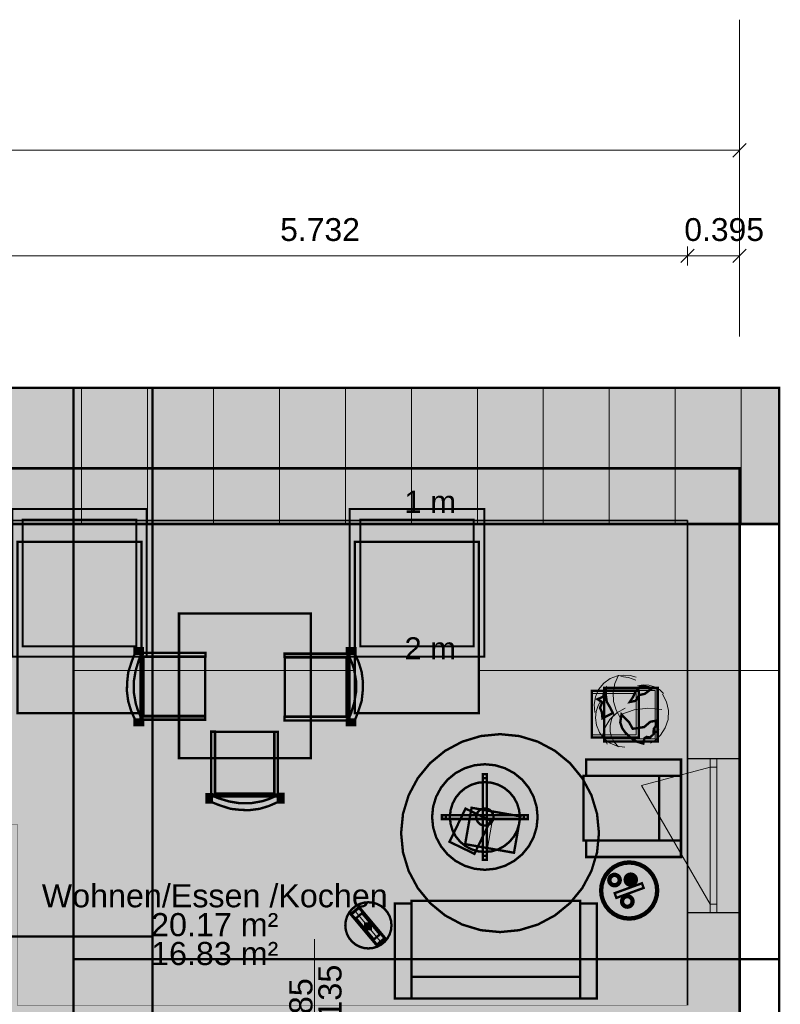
# Model space of a CAD drawing. Header units: millimetres. Extents: x 2988 to 41000, y -28700 to -5172.
# Tile 9 of 10: x 20030 to 25797, y -12634 to -5172. Entities that reach past the tile are written whole.
import ezdxf

# ---------------------------------------------------------------- set-up
doc = ezdxf.new("R2010")
doc.units = ezdxf.units.MM
doc.header["$MEASUREMENT"] = 0

msp = doc.modelspace()

# ---------------------------------------------------------------- hatches: boundary and pattern name
at = {"true_color": 0xeaeaea}
for points in [[(16388, -7961.98), (21038, -7961.98), (21038, -8994.3), (16388, -8994.3)], [(20438, -7961.98), (25788, -7961.98), (25788, -8994.3), (20438, -8994.3)], [(25488, -10772), (25488, -11942), (25093, -11942), (25093, -10772)], [(22545.78, -11952.14), (22603.23, -11903.93), (22796.07, -12133.75), (22738.62, -12181.96)]]:
    msp.add_hatch(color=254, dxfattribs=at).paths.add_polyline_path(points)
h = msp.add_hatch(color=254, dxfattribs=at)
h.paths.add_polyline_path([(7188, -8572), (25488, -8572), (25488, -16012), (20738, -16012), (20738, -15670), (16688, -15670), (16688, -15328), (11938, -15328), (11938, -14987), (7188, -14987)])
h.paths.add_polyline_path([(18799, -12905), (18799, -15275), (20869, -15275), (20869, -12905)])
at = {"true_color": 0x804000}
for points in [[(7188, -8572), (25488, -8572), (25093, -8967), (19361, -8967), (19189, -8967), (17289, -8967), (17083, -8967), (16819, -8967), (16613, -8967), (14713, -8967), (14541, -8967), (10885, -8967), (10713, -8967), (7583, -8967)], [(25488, -8572), (25488, -16012), (25093, -15617), (25093, -12813), (25093, -12641), (25093, -8967)]]:
    msp.add_hatch(color=36, dxfattribs=at).paths.add_polyline_path(points)
at = {"true_color": 0xffffd2}
for points in [[(20011, -12641), (20011, -11441), (20011, -11269), (19361, -11269), (19361, -8967), (25093, -8967), (25093, -12641), (21133, -12641)], [(22862, -11375), (22862, -12250), (20097, -12250), (20097, -11375)]]:
    msp.add_hatch(color=7, dxfattribs=at).paths.add_polyline_path(points)
at = {"true_color": 0xf0ebe6}
for points in [[(22238, -10768.2), (21238, -10768.2), (21238, -9672), (22238, -9672)], [(20957, -10464), (20957, -9991), (21430, -9988), (21412, -10010), (21303, -10016), (21183, -10007), (21016, -10004), (20975, -10007), (20975, -10092), (20974, -10284), (20968, -10402), (20971, -10434), (21007, -10442), (21078, -10434), (21197, -10445), (21331, -10437), (21418, -10442), (21426, -10466)], [(22519, -9990), (22519, -10463), (22046, -10466), (22064, -10444), (22173, -10438), (22293, -10447), (22460, -10450), (22501, -10447), (22501, -10362), (22502, -10170), (22508, -10052), (22505, -10020), (22469, -10012), (22398, -10020), (22279, -10009), (22145, -10017), (22058, -10012), (22050, -9988)], [(21975, -11049), (21502, -11049), (21499, -10576), (21521, -10594), (21527, -10703), (21518, -10823), (21515, -10990), (21518, -11031), (21603, -11031), (21795, -11032), (21913, -11038), (21945, -11035), (21953, -10999), (21945, -10928), (21956, -10809), (21948, -10675), (21953, -10588), (21977, -10580)], [(24879, -11393), (24304, -11393), (24304, -10903), (24879, -10903)], [(23410.41, -11150.98), (23599.45, -11242.2), (23477.89, -11493.91), (23288.86, -11402.7)], [(23826.46, -11210.13), (23777.84, -11485.88), (23407.55, -11420.58), (23456.18, -11144.84)], [(24586.1, -11702.17), (24583.42, -11710.99), (24579.08, -11719.11), (24573.23, -11726.23), (24566.11, -11732.08), (24557.99, -11736.42), (24549.17, -11739.1), (24540, -11740), (24530.83, -11739.1), (24522.01, -11736.42), (24513.89, -11732.08), (24506.77, -11726.23), (24500.92, -11719.11), (24496.58, -11710.99), (24493.9, -11702.17), (24493, -11693), (24493.9, -11683.83), (24496.58, -11675.01), (24500.92, -11666.89), (24506.77, -11659.77), (24513.89, -11653.92), (24522.01, -11649.58), (24530.83, -11646.9), (24540, -11646), (24549.17, -11646.9), (24557.99, -11649.58), (24566.11, -11653.92), (24573.23, -11659.77), (24579.08, -11666.89), (24583.42, -11675.01), (24586.1, -11683.83), (24587, -11693)], [(24708.12, -11698.97), (24705.5, -11707.6), (24701.25, -11715.56), (24695.53, -11722.53), (24688.56, -11728.25), (24680.6, -11732.5), (24671.97, -11735.12), (24663, -11736), (24654.03, -11735.12), (24645.4, -11732.5), (24637.44, -11728.25), (24630.47, -11722.53), (24624.75, -11715.56), (24620.5, -11707.6), (24617.88, -11698.97), (24617, -11690), (24617.88, -11681.03), (24620.5, -11672.4), (24624.75, -11664.44), (24630.47, -11657.47), (24637.44, -11651.75), (24645.4, -11647.5), (24654.03, -11644.88), (24663, -11644), (24671.97, -11644.88), (24680.6, -11647.5), (24688.56, -11651.75), (24695.53, -11657.47), (24701.25, -11664.44), (24705.5, -11672.4), (24708.12, -11681.03), (24709, -11690)], [(24747.84, -11717.01), (24760.84, -11752.72), (24554.11, -11827.96), (24541.11, -11792.26)], [(23000, -12426), (23000, -11851), (24280, -11851), (24280, -12426)], [(24683.1, -11864.17), (24680.42, -11872.99), (24676.08, -11881.11), (24670.23, -11888.23), (24663.11, -11894.08), (24654.99, -11898.42), (24646.17, -11901.1), (24637, -11902), (24627.83, -11901.1), (24619.01, -11898.42), (24610.89, -11894.08), (24603.77, -11888.23), (24597.92, -11881.11), (24593.58, -11872.99), (24590.9, -11864.17), (24590, -11855), (24590.9, -11845.83), (24593.58, -11837.01), (24597.92, -11828.89), (24603.77, -11821.77), (24610.89, -11815.92), (24619.01, -11811.58), (24627.83, -11808.9), (24637, -11808), (24646.17, -11808.9), (24654.99, -11811.58), (24663.11, -11815.92), (24670.23, -11821.77), (24676.08, -11828.89), (24680.42, -11837.01), (24683.1, -11845.83), (24684, -11855)]]:
    msp.add_hatch(color=7, dxfattribs=at).paths.add_polyline_path(points)
at = {"true_color": 0xdccdb9}
for points in [[(20905, -10478), (20875, -10410), (20853, -10338), (20843, -10260), (20845, -10194), (20853, -10119), (20880, -10035), (20904, -9974), (20955, -9974), (20933, -10027), (20909, -10107), (20895, -10190), (20896, -10274), (20911, -10359), (20928, -10411), (20949, -10458), (20955, -10478)], [(20902, -9977), (20902, -9935), (20965, -9935), (20965, -9977)], [(20961, -10477), (20946, -10477), (20946, -9973), (20961, -9973)], [(20957, -9971), (21438, -9971), (21438, -9998), (20957, -9998)], [(22039, -9977), (22521, -9977), (22521, -10002), (22039, -10002)], [(22575, -9936), (22575, -9977), (22510, -9977), (22510, -9936)], [(22515, -9977), (22530, -9977), (22530, -10481), (22515, -10481)], [(22571, -9976), (22601, -10044), (22623, -10116), (22633, -10194), (22631, -10260), (22623, -10335), (22596, -10419), (22572, -10480), (22521, -10480), (22543, -10427), (22567, -10347), (22581, -10264), (22580, -10180), (22565, -10095), (22548, -10043), (22527, -9996), (22521, -9976)], [(20968, -10001), (21436, -10001), (21436, -10448), (20968, -10448)], [(22508, -10453), (22040, -10453), (22040, -10006), (22508, -10006)], [(24724, -10613), (24369, -10613), (24369, -10258), (24724, -10258)], [(24867, -10642), (24462, -10642), (24462, -10237), (24867, -10237)], [(20901, -10518), (20901, -10477), (20966, -10477), (20966, -10518)], [(21437, -10477), (20955, -10477), (20955, -10452), (21437, -10452)], [(22519, -10483), (22038, -10483), (22038, -10456), (22519, -10456)], [(22574, -10477), (22574, -10519), (22511, -10519), (22511, -10477)], [(21482, -11049), (21482, -10568), (21509, -10568), (21509, -11049)], [(21512, -11038), (21512, -10570), (21959, -10570), (21959, -11038)], [(21988, -10569), (21988, -11051), (21963, -11051), (21963, -10569)], [(24407.59, -11483.32), (24364.91, -11624.01), (24295.6, -11753.68), (24202.33, -11867.33), (24088.68, -11960.6), (23959.01, -12029.91), (23818.32, -12072.59), (23672, -12087), (23525.68, -12072.59), (23384.99, -12029.91), (23255.32, -11960.6), (23141.67, -11867.33), (23048.4, -11753.68), (22979.09, -11624.01), (22936.41, -11483.32), (22922, -11337), (22936.41, -11190.68), (22979.09, -11049.99), (23048.4, -10920.32), (23141.67, -10806.67), (23255.32, -10713.4), (23384.99, -10644.09), (23525.68, -10601.41), (23672, -10587), (23818.32, -10601.41), (23959.01, -10644.09), (24088.68, -10713.4), (24202.33, -10806.67), (24295.6, -10920.32), (24364.91, -11049.99), (24407.59, -11190.68), (24422, -11337)], [(23949.31, -11293.04), (23926.55, -11368.07), (23889.59, -11437.23), (23839.84, -11497.84), (23779.23, -11547.59), (23710.07, -11584.55), (23635.04, -11607.31), (23557, -11615), (23478.96, -11607.31), (23403.93, -11584.55), (23334.77, -11547.59), (23274.16, -11497.84), (23224.41, -11437.23), (23187.45, -11368.07), (23164.69, -11293.04), (23157, -11215), (23164.69, -11136.96), (23187.45, -11061.93), (23224.41, -10992.77), (23274.16, -10932.16), (23334.77, -10882.41), (23403.93, -10845.45), (23478.96, -10822.69), (23557, -10815), (23635.04, -10822.69), (23710.07, -10845.45), (23779.23, -10882.41), (23839.84, -10932.16), (23889.59, -10992.77), (23926.55, -11061.93), (23949.31, -11136.96), (23957, -11215)], [(25044, -10778), (25044, -10903), (24324, -10903), (24324, -10778)], [(25044, -11393), (24879, -11393), (24879, -10903), (25044, -10903)], [(21488, -11104), (21446, -11104), (21446, -11041), (21488, -11041)], [(22029, -11105), (21988, -11105), (21988, -11040), (22029, -11040)], [(21988, -11045), (21988, -11060), (21484, -11060), (21484, -11045)], [(21989, -11101), (21921, -11131), (21849, -11153), (21771, -11163), (21705, -11161), (21630, -11153), (21546, -11126), (21485, -11102), (21485, -11051), (21538, -11073), (21618, -11097), (21701, -11111), (21785, -11110), (21870, -11095), (21922, -11078), (21969, -11057), (21989, -11051)], [(23620.75, -11227.68), (23617.05, -11239.87), (23611.04, -11251.11), (23602.96, -11260.96), (23593.11, -11269.05), (23581.88, -11275.05), (23569.68, -11278.75), (23557, -11280), (23544.32, -11278.75), (23532.13, -11275.05), (23520.89, -11269.05), (23511.04, -11260.96), (23502.96, -11251.11), (23496.95, -11239.87), (23493.25, -11227.68), (23492, -11215), (23493.25, -11202.32), (23496.95, -11190.13), (23502.96, -11178.89), (23511.04, -11169.04), (23520.89, -11160.95), (23532.13, -11154.95), (23544.32, -11151.25), (23557, -11150), (23569.68, -11151.25), (23581.88, -11154.95), (23593.11, -11160.95), (23602.96, -11169.04), (23611.04, -11178.89), (23617.05, -11190.13), (23620.75, -11202.32), (23622, -11215)], [(24324, -11393), (25044, -11393), (25044, -11518), (24324, -11518)], [(24866.77, -11814.92), (24854.25, -11856.19), (24833.92, -11894.23), (24806.56, -11927.56), (24773.22, -11954.92), (24735.19, -11975.25), (24693.92, -11987.77), (24651, -11992), (24608.08, -11987.77), (24566.81, -11975.25), (24528.78, -11954.92), (24495.44, -11927.56), (24468.08, -11894.23), (24447.75, -11856.19), (24435.23, -11814.92), (24431, -11772), (24435.23, -11729.08), (24447.75, -11687.81), (24468.08, -11649.77), (24495.44, -11616.44), (24528.78, -11589.08), (24566.81, -11568.75), (24608.08, -11556.23), (24651, -11552), (24693.92, -11556.23), (24735.19, -11568.75), (24773.23, -11589.08), (24806.56, -11616.44), (24833.92, -11649.77), (24854.25, -11687.81), (24866.77, -11729.08), (24871, -11772)], [(22845.64, -12070.14), (22835.68, -12102.97), (22819.51, -12133.22), (22797.74, -12159.74), (22771.22, -12181.51), (22740.97, -12197.68), (22708.14, -12207.64), (22674, -12211), (22639.86, -12207.64), (22607.03, -12197.68), (22576.78, -12181.51), (22550.26, -12159.74), (22528.49, -12133.22), (22512.32, -12102.97), (22502.36, -12070.14), (22499, -12036), (22502.36, -12001.86), (22512.32, -11969.03), (22528.49, -11938.78), (22550.26, -11912.26), (22576.78, -11890.49), (22607.03, -11874.32), (22639.86, -11864.36), (22674, -11861), (22708.14, -11864.36), (22740.97, -11874.32), (22771.22, -11890.49), (22797.74, -11912.26), (22819.51, -11938.78), (22835.68, -11969.03), (22845.64, -12001.86), (22849, -12036)], [(22538.74, -11951.53), (22603.85, -11896.89), (22803.11, -12134.36), (22738, -12189)], [(23000, -11871), (23000, -12591), (22875, -12591), (22875, -11871)], [(24405, -12591), (24280, -12591), (24280, -11871), (24405, -11871)], [(22580.07, -11982.12), (22626.03, -11943.55), (22761.02, -12104.42), (22715.05, -12142.98)], [(22693, -12021), (22693, -12065), (22649, -12065), (22649, -12021)], [(23000, -12591), (23000, -12426), (24280, -12426), (24280, -12591)]]:
    msp.add_hatch(color=254, dxfattribs=at).paths.add_polyline_path(points)
at = {"true_color": 0xd0e3be}
msp.add_hatch(color=254, dxfattribs=at).paths.add_polyline_path([(24923.95, -10487.31), (24908.98, -10536.65), (24884.68, -10582.12), (24851.97, -10621.97), (24812.12, -10654.68), (24766.65, -10678.98), (24717.31, -10693.95), (24666, -10699), (24614.69, -10693.95), (24565.35, -10678.98), (24519.88, -10654.68), (24480.03, -10621.97), (24447.32, -10582.12), (24423.02, -10536.65), (24408.05, -10487.31), (24403, -10436), (24408.05, -10384.69), (24423.02, -10335.35), (24447.32, -10289.88), (24480.03, -10250.03), (24519.88, -10217.32), (24565.35, -10193.02), (24614.69, -10178.05), (24666, -10173), (24717.31, -10178.05), (24766.65, -10193.02), (24812.12, -10217.32), (24851.97, -10250.03), (24884.68, -10289.89), (24908.98, -10335.35), (24923.95, -10384.69), (24929, -10436)])
at = {"true_color": 0xb1d092}
for points in [[(24679.19, -10307.16), (24697.07, -10269.34), (24727.14, -10231.52), (24760.46, -10221.66), (24812.47, -10235.63), (24830.35, -10235.63), (24769.4, -10281.67), (24726.33, -10290.72), (24701.13, -10334.29), (24655.62, -10343.33)], [(24448.39, -10466.66), (24444.33, -10419.79), (24429.7, -10388.55), (24446.76, -10344.98), (24411.01, -10321.96), (24450.83, -10304.69), (24455.7, -10298.12), (24463.02, -10257.01), (24475.21, -10241.39), (24475.21, -10260.3), (24475.21, -10297.29), (24481.71, -10342.51), (24510.15, -10391.02), (24527.22, -10427.19)], [(24593.05, -10437.88), (24651.56, -10498.72), (24677.56, -10546.41), (24764.52, -10533.25), (24811.66, -10492.97), (24852.29, -10485.57), (24862.04, -10510.23), (24847.41, -10534.08), (24837.66, -10546.41), (24836.04, -10575.18), (24851.48, -10570.25), (24809.22, -10612.18), (24783.21, -10608.07), (24766.96, -10617.94), (24758.02, -10658.22), (24708.45, -10643.42), (24662.94, -10615.47), (24623.93, -10577.65), (24597.92, -10541.47), (24583.29, -10497.9)]]:
    msp.add_hatch(color=63, dxfattribs=at).paths.add_polyline_path(points)

# ---------------------------------------------------------------- linework, layer by layer
at = {"color": 18, "lineweight": 5, "true_color": 0x070707}
for points in [[(25488, -7572), (25488, -5172)], [(25488, -7572), (25488, -5172)], [(25539, -6111), (25437, -6213)], [(25488, -6090), (25488, -6234)], [(7188, -6162), (25488, -6162)], [(25488, -6962), (25488, -6162)], [(25144, -6911), (25042, -7013)], [(25144, -6911), (25042, -7013)], [(25093, -6890), (25093, -7034)], [(25093, -6890), (25093, -7034)], [(25539, -6911), (25437, -7013)], [(25488, -6890), (25488, -7034)], [(19361, -6962), (25093, -6962)], [(25093, -6962), (25488, -6962)]]:
    msp.add_lwpolyline(points, dxfattribs=at)
at = {"color": 18, "lineweight": 18, "true_color": 0x070707, "const_width": 18}
for points in [[(16388, -7961.98), (21038, -7961.98), (21038, -12121), (16388, -12121), (16388, -7961.98)], [(16388, -7961.98), (21038, -7961.98), (21038, -8994.3), (16388, -8994.3), (16388, -7961.98)], [(20438, -7961.98), (25788, -7961.98), (25788, -12292), (20438, -12292), (20438, -7961.98)], [(20438, -7961.98), (25788, -7961.98), (25788, -8994.3), (20438, -8994.3), (20438, -7961.98)], [(20954, -10426.99), (20954, -9129.08), (20014, -9129.08), (20014, -10426.99), (20954, -10426.99)], [(23512, -10426.99), (23512, -9129.08), (22572, -9129.08), (22572, -10426.99), (23512, -10426.99)], [(21038, -16280.02), (16388, -16280.02), (16388, -12121), (21038, -12121), (21038, -16280.02)], [(25788, -16622.02), (20438, -16622.02), (20438, -12292), (25788, -12292), (25788, -16622.02)]]:
    msp.add_lwpolyline(points, dxfattribs=at)
at = {"color": 18, "lineweight": 18, "true_color": 0x070707}
for points in [[(20500, -7961), (20500, -8994)], [(20500, -7961), (20500, -8994)], [(21000, -7961), (21000, -8994)], [(21000, -7961), (21000, -8994)], [(21500, -7961), (21500, -8994)], [(22000, -7961), (22000, -8994)], [(22500, -7961), (22500, -8994)], [(23000, -7961), (23000, -8994)], [(23500, -7961), (23500, -8994)], [(24000, -7961), (24000, -8994)], [(24500, -7961), (24500, -8994)], [(25000, -7961), (25000, -8994)], [(25500, -7961), (25500, -8994)]]:
    msp.add_lwpolyline(points, dxfattribs=at)
at = {"color": 18, "lineweight": 20, "true_color": 0x070707, "const_width": 20}
msp.add_lwpolyline([(7188, -8572), (25488, -8572), (25488, -16012), (20738, -16012), (20738, -15670), (16688, -15670), (16688, -15328), (11938, -15328), (11938, -14987), (7188, -14987), (7188, -8572)], dxfattribs=at)
at = {"color": 18, "lineweight": 35, "true_color": 0x070707}
for points in [[(7188, -8572), (25488, -8572)], [(25488, -8572), (25488, -16012)], [(25093, -8967), (19361, -8967)], [(25093, -12641), (25093, -8967)]]:
    msp.add_lwpolyline(points, dxfattribs=at)
at = {"color": 18, "lineweight": 0, "true_color": 0x070707}
for points in [[(16388, -8572), (21038, -8572)], [(20438, -8572), (25488, -8572)], [(25488, -8572), (25488, -8994)], [(21038, -8967), (19361, -8967)], [(25093, -8967), (20438, -8967)], [(25093, -8994), (25093, -8967)], [(22265, -12141), (22265, -13141)]]:
    msp.add_lwpolyline(points, dxfattribs=at)
at = {"color": 18, "lineweight": 15, "true_color": 0x070707, "const_width": 15}
for points in [[(19974, -8880.31), (20994, -8880.31), (20994, -10000.71), (19974, -10000.71), (19974, -8880.31)], [(22532, -8880.31), (23552, -8880.31), (23552, -10000.71), (22532, -10000.71), (22532, -8880.31)], [(20054, -8960.31), (20914, -8960.31), (20914, -9920.71), (20054, -9920.71), (20054, -8960.31)], [(22612, -8960.31), (23472, -8960.31), (23472, -9920.71), (22612, -9920.71), (22612, -8960.31)]]:
    msp.add_lwpolyline(points, dxfattribs=at)
at = {"color": 1, "lineweight": 15, "true_color": 0xff0000}
for points in [[(16388, -8994), (21038, -8994)], [(20438, -8994), (25788, -8994)], [(20438, -10105), (22572, -10105)], [(20954, -10105), (21038, -10105)], [(23512, -10105), (25788, -10105)]]:
    msp.add_lwpolyline(points, dxfattribs=at)
at = {"color": 18, "lineweight": 0, "true_color": 0x070707, "const_width": 1}
msp.add_lwpolyline([(20011, -12641), (20011, -11441), (20011, -11269), (19361, -11269), (19361, -8967), (25093, -8967), (25093, -12641), (21133, -12641), (20011, -12641)], dxfattribs=at)
at = {"color": 251, "lineweight": 18, "true_color": 0x595959, "const_width": 18}
for points in [[(22238, -10768.2), (21238, -10768.2), (21238, -9672), (22238, -9672), (22238, -10768.2)], [(20905, -10478), (20875, -10410), (20853, -10338), (20843, -10260), (20845, -10194), (20853, -10119), (20880, -10035), (20904, -9974), (20955, -9974), (20933, -10027), (20909, -10107), (20895, -10190), (20896, -10274), (20911, -10359), (20928, -10411), (20949, -10458), (20955, -10478), (20905, -10478)], [(20902, -9977), (20902, -9935), (20965, -9935), (20965, -9977), (20902, -9977)], [(20961, -10477), (20946, -10477), (20946, -9973), (20961, -9973), (20961, -10477)], [(20957, -9971), (21438, -9971), (21438, -9998), (20957, -9998), (20957, -9971)], [(20968, -10001), (21436, -10001), (21436, -10448), (20968, -10448), (20968, -10001)], [(22039, -9977), (22521, -9977), (22521, -10002), (22039, -10002), (22039, -9977)], [(22508, -10453), (22040, -10453), (22040, -10006), (22508, -10006), (22508, -10453)], [(22575, -9936), (22575, -9977), (22510, -9977), (22510, -9936), (22575, -9936)], [(22515, -9977), (22530, -9977), (22530, -10481), (22515, -10481), (22515, -9977)], [(22571, -9976), (22601, -10044), (22623, -10116), (22633, -10194), (22631, -10260), (22623, -10335), (22596, -10419), (22572, -10480), (22521, -10480), (22543, -10427), (22567, -10347), (22581, -10264), (22580, -10180), (22565, -10095), (22548, -10043), (22527, -9996), (22521, -9976), (22571, -9976)], [(24724, -10613), (24369, -10613), (24369, -10258), (24724, -10258), (24724, -10613)], [(24867, -10642), (24462, -10642), (24462, -10237), (24867, -10237), (24867, -10642)], [(21437, -10477), (20955, -10477), (20955, -10452), (21437, -10452), (21437, -10477)], [(22519, -10483), (22038, -10483), (22038, -10456), (22519, -10456), (22519, -10483)], [(20901, -10518), (20901, -10477), (20966, -10477), (20966, -10518), (20901, -10518)], [(22574, -10477), (22574, -10519), (22511, -10519), (22511, -10477), (22574, -10477)], [(21482, -11049), (21482, -10568), (21509, -10568), (21509, -11049), (21482, -11049)], [(21512, -11038), (21512, -10570), (21959, -10570), (21959, -11038), (21512, -11038)], [(21988, -10569), (21988, -11051), (21963, -11051), (21963, -10569), (21988, -10569)], [(24407.59, -11483.32), (24364.91, -11624.01), (24295.6, -11753.68), (24202.33, -11867.33), (24088.68, -11960.6), (23959.01, -12029.91), (23818.32, -12072.59), (23672, -12087), (23525.68, -12072.59), (23384.99, -12029.91), (23255.32, -11960.6), (23141.67, -11867.33), (23048.4, -11753.68), (22979.09, -11624.01), (22936.41, -11483.32), (22922, -11337), (22936.41, -11190.68), (22979.09, -11049.99), (23048.4, -10920.32), (23141.67, -10806.67), (23255.32, -10713.4), (23384.99, -10644.09), (23525.68, -10601.41), (23672, -10587), (23818.32, -10601.41), (23959.01, -10644.09), (24088.68, -10713.4), (24202.33, -10806.67), (24295.6, -10920.32), (24364.91, -11049.99), (24407.59, -11190.68), (24422, -11337), (24407.59, -11483.32)], [(23949.31, -11293.04), (23926.55, -11368.07), (23889.59, -11437.23), (23839.84, -11497.84), (23779.23, -11547.59), (23710.07, -11584.55), (23635.04, -11607.31), (23557, -11615), (23478.96, -11607.31), (23403.93, -11584.55), (23334.77, -11547.59), (23274.16, -11497.84), (23224.41, -11437.23), (23187.45, -11368.07), (23164.69, -11293.04), (23157, -11215), (23164.69, -11136.96), (23187.45, -11061.93), (23224.41, -10992.77), (23274.16, -10932.16), (23334.77, -10882.41), (23403.93, -10845.45), (23478.96, -10822.69), (23557, -10815), (23635.04, -10822.69), (23710.07, -10845.45), (23779.23, -10882.41), (23839.84, -10932.16), (23889.59, -10992.77), (23926.55, -11061.93), (23949.31, -11136.96), (23957, -11215), (23949.31, -11293.04)], [(25044, -10778), (25044, -10903), (24324, -10903), (24324, -10778), (25044, -10778)], [(24879, -11393), (24304, -11393), (24304, -10903), (24879, -10903), (24879, -11393)], [(25044, -11393), (24879, -11393), (24879, -10903), (25044, -10903), (25044, -11393)], [(21488, -11104), (21446, -11104), (21446, -11041), (21488, -11041), (21488, -11104)], [(21988, -11045), (21988, -11060), (21484, -11060), (21484, -11045), (21988, -11045)], [(21989, -11101), (21921, -11131), (21849, -11153), (21771, -11163), (21705, -11161), (21630, -11153), (21546, -11126), (21485, -11102), (21485, -11051), (21538, -11073), (21618, -11097), (21701, -11111), (21785, -11110), (21870, -11095), (21922, -11078), (21969, -11057), (21989, -11051), (21989, -11101)], [(22029, -11105), (21988, -11105), (21988, -11040), (22029, -11040), (22029, -11105)], [(23410.41, -11150.98), (23599.45, -11242.2), (23477.89, -11493.91), (23288.86, -11402.7), (23410.41, -11150.98)], [(23826.46, -11210.13), (23777.84, -11485.88), (23407.55, -11420.58), (23456.18, -11144.84), (23826.46, -11210.13)], [(24324, -11393), (25044, -11393), (25044, -11518), (24324, -11518), (24324, -11393)], [(24866.77, -11814.92), (24854.25, -11856.19), (24833.92, -11894.23), (24806.56, -11927.56), (24773.22, -11954.92), (24735.19, -11975.25), (24693.92, -11987.77), (24651, -11992), (24608.08, -11987.77), (24566.81, -11975.25), (24528.78, -11954.92), (24495.44, -11927.56), (24468.08, -11894.23), (24447.75, -11856.19), (24435.23, -11814.92), (24431, -11772), (24435.23, -11729.08), (24447.75, -11687.81), (24468.08, -11649.77), (24495.44, -11616.44), (24528.78, -11589.08), (24566.81, -11568.75), (24608.08, -11556.23), (24651, -11552), (24693.92, -11556.23), (24735.19, -11568.75), (24773.23, -11589.08), (24806.56, -11616.44), (24833.92, -11649.77), (24854.25, -11687.81), (24866.77, -11729.08), (24871, -11772), (24866.77, -11814.92)], [(24586.1, -11702.17), (24583.42, -11710.99), (24579.08, -11719.11), (24573.23, -11726.23), (24566.11, -11732.08), (24557.99, -11736.42), (24549.17, -11739.1), (24540, -11740), (24530.83, -11739.1), (24522.01, -11736.42), (24513.89, -11732.08), (24506.77, -11726.23), (24500.92, -11719.11), (24496.58, -11710.99), (24493.9, -11702.17), (24493, -11693), (24493.9, -11683.83), (24496.58, -11675.01), (24500.92, -11666.89), (24506.77, -11659.77), (24513.89, -11653.92), (24522.01, -11649.58), (24530.83, -11646.9), (24540, -11646), (24549.17, -11646.9), (24557.99, -11649.58), (24566.11, -11653.92), (24573.23, -11659.77), (24579.08, -11666.89), (24583.42, -11675.01), (24586.1, -11683.83), (24587, -11693), (24586.1, -11702.17)], [(24708.12, -11698.97), (24705.5, -11707.6), (24701.25, -11715.56), (24695.53, -11722.53), (24688.56, -11728.25), (24680.6, -11732.5), (24671.97, -11735.12), (24663, -11736), (24654.03, -11735.12), (24645.4, -11732.5), (24637.44, -11728.25), (24630.47, -11722.53), (24624.75, -11715.56), (24620.5, -11707.6), (24617.88, -11698.97), (24617, -11690), (24617.88, -11681.03), (24620.5, -11672.4), (24624.75, -11664.44), (24630.47, -11657.47), (24637.44, -11651.75), (24645.4, -11647.5), (24654.03, -11644.88), (24663, -11644), (24671.97, -11644.88), (24680.6, -11647.5), (24688.56, -11651.75), (24695.53, -11657.47), (24701.25, -11664.44), (24705.5, -11672.4), (24708.12, -11681.03), (24709, -11690), (24708.12, -11698.97)], [(22845.64, -12070.14), (22835.68, -12102.97), (22819.51, -12133.22), (22797.74, -12159.74), (22771.22, -12181.51), (22740.97, -12197.68), (22708.14, -12207.64), (22674, -12211), (22639.86, -12207.64), (22607.03, -12197.68), (22576.78, -12181.51), (22550.26, -12159.74), (22528.49, -12133.22), (22512.32, -12102.97), (22502.36, -12070.14), (22499, -12036), (22502.36, -12001.86), (22512.32, -11969.03), (22528.49, -11938.78), (22550.26, -11912.26), (22576.78, -11890.49), (22607.03, -11874.32), (22639.86, -11864.36), (22674, -11861), (22708.14, -11864.36), (22740.97, -11874.32), (22771.22, -11890.49), (22797.74, -11912.26), (22819.51, -11938.78), (22835.68, -11969.03), (22845.64, -12001.86), (22849, -12036), (22845.64, -12070.14)], [(23000, -11871), (23000, -12591), (22875, -12591), (22875, -11871), (23000, -11871)], [(23000, -12426), (23000, -11851), (24280, -11851), (24280, -12426), (23000, -12426)], [(24405, -12591), (24280, -12591), (24280, -11871), (24405, -11871), (24405, -12591)], [(24683.1, -11864.17), (24680.42, -11872.99), (24676.08, -11881.11), (24670.23, -11888.23), (24663.11, -11894.08), (24654.99, -11898.42), (24646.17, -11901.1), (24637, -11902), (24627.83, -11901.1), (24619.01, -11898.42), (24610.89, -11894.08), (24603.77, -11888.23), (24597.92, -11881.11), (24593.58, -11872.99), (24590.9, -11864.17), (24590, -11855), (24590.9, -11845.83), (24593.58, -11837.01), (24597.92, -11828.89), (24603.77, -11821.77), (24610.89, -11815.92), (24619.01, -11811.58), (24627.83, -11808.9), (24637, -11808), (24646.17, -11808.9), (24654.99, -11811.58), (24663.11, -11815.92), (24670.23, -11821.77), (24676.08, -11828.89), (24680.42, -11837.01), (24683.1, -11845.83), (24684, -11855), (24683.1, -11864.17)], [(22538.74, -11951.53), (22603.85, -11896.89), (22803.11, -12134.36), (22738, -12189), (22538.74, -11951.53)], [(22545.78, -11952.14), (22603.23, -11903.93), (22796.07, -12133.75), (22738.62, -12181.96), (22545.78, -11952.14)], [(22580.07, -11982.12), (22626.03, -11943.55), (22761.02, -12104.42), (22715.05, -12142.98), (22580.07, -11982.12)], [(22693, -12021), (22693, -12065), (22649, -12065), (22649, -12021), (22693, -12021)], [(23000, -12591), (23000, -12426), (24280, -12426), (24280, -12591), (23000, -12591)]]:
    msp.add_lwpolyline(points, dxfattribs=at)
at = {"color": 251, "lineweight": 18, "true_color": 0x595959}
for points in [[(24391, -10422), (24385, -10362), (24395, -10303), (24419, -10248), (24458, -10201), (24507, -10166), (24563, -10145), (24611, -10139), (24659, -10142), (24705, -10156)], [(24585, -10465), (24585, -10465), (24585, -10465), (24552, -10405), (24533, -10339), (24530, -10271), (24542, -10203), (24570, -10141)], [(24587, -10151), (24587, -10151), (24587, -10151), (24646, -10158), (24702, -10178)], [(24713, -10220), (24756, -10212), (24800, -10215), (24842, -10228), (24880, -10249), (24912, -10279)], [(24904, -10284), (24904, -10284), (24904, -10284), (24935, -10343), (24949, -10408), (24946, -10475), (24925, -10538), (24889, -10595), (24840, -10639), (24827, -10648), (24814, -10655)], [(24618, -10686), (24560, -10678), (24506, -10656), (24460, -10620), (24425, -10574), (24403, -10520), (24395, -10462), (24401, -10415), (24416, -10370), (24440, -10329)], [(24447, -10611), (24447, -10611), (24447, -10611), (24467, -10540), (24505, -10477), (24557, -10425), (24621, -10389)], [(24569, -10684), (24539, -10651), (24518, -10610), (24506, -10566), (24506, -10521), (24516, -10476), (24536, -10436)], [(24587, -10438), (24587, -10438), (24587, -10438), (24688, -10402), (24793, -10390), (24899, -10401)], [(24484, -10662), (24466, -10622), (24455, -10579)], [(23624.58, -11174.53), (23575.96, -11450.28)], [(22766.96, -12158.17), (22574.12, -11928.36)], [(22642.2, -12067.05), (22699.65, -12018.84)]]:
    msp.add_lwpolyline(points, dxfattribs=at)
at = {"color": 254, "lineweight": 18, "true_color": 0xd0e3be, "const_width": 18}
for points in [[(24448.39, -10466.66), (24444.33, -10419.79), (24429.7, -10388.55), (24446.76, -10344.98), (24411.01, -10321.96), (24450.83, -10304.69), (24455.7, -10298.12), (24463.02, -10257.01), (24475.21, -10241.39), (24475.21, -10260.3), (24475.21, -10297.29), (24481.71, -10342.51), (24510.15, -10391.02), (24527.22, -10427.19), (24448.39, -10466.66)], [(24679.19, -10307.16), (24697.07, -10269.34), (24727.14, -10231.52), (24760.46, -10221.66), (24812.47, -10235.63), (24830.35, -10235.63), (24769.4, -10281.67), (24726.33, -10290.72), (24701.13, -10334.29), (24655.62, -10343.33), (24679.19, -10307.16)], [(24593.05, -10437.88), (24651.56, -10498.72), (24677.56, -10546.41), (24764.52, -10533.25), (24811.66, -10492.97), (24852.29, -10485.57), (24862.04, -10510.23), (24847.41, -10534.08), (24837.66, -10546.41), (24836.04, -10575.18), (24851.48, -10570.25), (24809.22, -10612.18), (24783.21, -10608.07), (24766.96, -10617.94), (24758.02, -10658.22), (24708.45, -10643.42), (24662.94, -10615.47), (24623.93, -10577.65), (24597.92, -10541.47), (24583.29, -10497.9), (24593.05, -10437.88)]]:
    msp.add_lwpolyline(points, dxfattribs=at)
at = {"color": 8, "lineweight": 18, "true_color": 0x7b7b7b}
for points in [[(24369, -10278), (24704, -10278), (24704, -10593), (24369, -10593)], [(24462, -10257), (24847, -10257), (24847, -10622), (24462, -10622)]]:
    msp.add_lwpolyline(points, dxfattribs=at)
at = {"color": 254, "lineweight": 30, "true_color": 0xeaeaea}
for points in [[(25093, -11942), (25093, -10772)], [(25488, -10772), (25488, -11942)]]:
    msp.add_lwpolyline(points, dxfattribs=at)
at = {"color": 18, "lineweight": 30, "true_color": 0x070707}
for points in [[(25093, -10772), (25488, -10772)], [(25488, -11942), (25093, -11942)]]:
    msp.add_lwpolyline(points, dxfattribs=at)
at = {"color": 254, "lineweight": 20, "true_color": 0xeaeaea}
msp.add_lwpolyline([(25093, -11942), (25093, -10772)], dxfattribs=at)
at = {"color": 18, "lineweight": 15, "true_color": 0x070707}
for points in [[(25264.5, -10772), (25264.5, -11942)], [(25316.5, -10772), (25316.5, -11942)], [(24745.17, -10976.82), (25264.5, -10837.67)], [(25316.5, -10837.67), (25264.5, -10837.67)], [(25264.5, -11876.33), (24745.17, -10976.82)], [(25316.5, -11876.33), (25264.5, -11876.33)]]:
    msp.add_lwpolyline(points, dxfattribs=at)
at = {"color": 18, "lineweight": 20, "true_color": 0x070707}
msp.add_lwpolyline([(25488, -10772), (25488, -11942)], dxfattribs=at)
at = {"color": 8, "lineweight": 18, "true_color": 0x7b7b7b, "const_width": 18}
for points in [[(23572, -10890), (23572, -10920), (23542, -10920), (23542, -10890), (23572, -10890)], [(23816.91, -11266.7), (23801.83, -11316.41), (23777.34, -11362.23), (23744.38, -11402.38), (23704.23, -11435.34), (23658.41, -11459.83), (23608.7, -11474.91), (23557, -11480), (23505.3, -11474.91), (23455.59, -11459.83), (23409.77, -11435.34), (23369.62, -11402.38), (23336.66, -11362.23), (23312.17, -11316.41), (23297.09, -11266.7), (23292, -11215), (23297.09, -11163.3), (23312.17, -11113.59), (23336.66, -11067.77), (23369.62, -11027.62), (23409.77, -10994.66), (23455.59, -10970.17), (23505.3, -10955.09), (23557, -10950), (23608.7, -10955.09), (23658.41, -10970.17), (23704.23, -10994.66), (23744.38, -11027.62), (23777.34, -11067.77), (23801.83, -11113.59), (23816.91, -11163.3), (23822, -11215), (23816.91, -11266.7)], [(23542, -11510), (23542, -10920), (23572, -10920), (23572, -11510), (23542, -11510)], [(23262, -11200), (23262, -11230), (23232, -11230), (23232, -11200), (23262, -11200)], [(23262, -11230), (23262, -11200), (23852, -11200), (23852, -11230), (23262, -11230)], [(23620.75, -11227.68), (23617.05, -11239.87), (23611.04, -11251.11), (23602.96, -11260.96), (23593.11, -11269.05), (23581.88, -11275.05), (23569.68, -11278.75), (23557, -11280), (23544.32, -11278.75), (23532.13, -11275.05), (23520.89, -11269.05), (23511.04, -11260.96), (23502.96, -11251.11), (23496.95, -11239.87), (23493.25, -11227.68), (23492, -11215), (23493.25, -11202.32), (23496.95, -11190.13), (23502.96, -11178.89), (23511.04, -11169.04), (23520.89, -11160.95), (23532.13, -11154.95), (23544.32, -11151.25), (23557, -11150), (23569.68, -11151.25), (23581.88, -11154.95), (23593.11, -11160.95), (23602.96, -11169.04), (23611.04, -11178.89), (23617.05, -11190.13), (23620.75, -11202.32), (23622, -11215), (23620.75, -11227.68)], [(23882, -11200), (23882, -11230), (23852, -11230), (23852, -11200), (23882, -11200)], [(23572, -11510), (23572, -11540), (23542, -11540), (23542, -11510), (23572, -11510)], [(24852.06, -11811.99), (24840.39, -11850.45), (24821.45, -11885.89), (24795.96, -11916.96), (24764.89, -11942.45), (24729.45, -11961.4), (24690.99, -11973.06), (24651, -11977), (24611.01, -11973.06), (24572.55, -11961.4), (24537.11, -11942.45), (24506.04, -11916.96), (24480.55, -11885.89), (24461.61, -11850.45), (24449.94, -11811.99), (24446, -11772), (24449.94, -11732.01), (24461.61, -11693.55), (24480.55, -11658.11), (24506.04, -11627.04), (24537.11, -11601.55), (24572.55, -11582.6), (24611.01, -11570.94), (24651, -11567), (24690.99, -11570.94), (24729.45, -11582.6), (24764.89, -11601.55), (24795.96, -11627.04), (24821.45, -11658.11), (24840.39, -11693.55), (24852.06, -11732.01), (24856, -11772), (24852.06, -11811.99)], [(24571.38, -11699.24), (24569.56, -11705.25), (24566.61, -11710.78), (24562.63, -11715.63), (24557.78, -11719.61), (24552.25, -11722.56), (24546.24, -11724.38), (24540, -11725), (24533.76, -11724.38), (24527.75, -11722.56), (24522.22, -11719.61), (24517.37, -11715.63), (24513.39, -11710.78), (24510.44, -11705.25), (24508.62, -11699.24), (24508, -11693), (24508.62, -11686.76), (24510.44, -11680.75), (24513.39, -11675.22), (24517.37, -11670.37), (24522.22, -11666.39), (24527.75, -11663.44), (24533.76, -11661.62), (24540, -11661), (24546.24, -11661.62), (24552.25, -11663.44), (24557.78, -11666.39), (24562.63, -11670.37), (24566.61, -11675.22), (24569.56, -11680.75), (24571.38, -11686.76), (24572, -11693), (24571.38, -11699.24)], [(24747.84, -11717.01), (24760.84, -11752.72), (24554.11, -11827.96), (24541.11, -11792.26), (24747.84, -11717.01)], [(24669.37, -11861.44), (24667.49, -11867.63), (24664.44, -11873.33), (24660.33, -11878.33), (24655.33, -11882.44), (24649.63, -11885.49), (24643.44, -11887.37), (24637, -11888), (24630.56, -11887.37), (24624.37, -11885.49), (24618.67, -11882.44), (24613.67, -11878.33), (24609.56, -11873.33), (24606.51, -11867.63), (24604.63, -11861.44), (24604, -11855), (24604.63, -11848.56), (24606.51, -11842.37), (24609.56, -11836.67), (24613.67, -11831.67), (24618.67, -11827.56), (24624.37, -11824.51), (24630.56, -11822.63), (24637, -11822), (24643.44, -11822.63), (24649.63, -11824.51), (24655.33, -11827.56), (24660.33, -11831.67), (24664.44, -11836.67), (24667.49, -11842.37), (24669.37, -11848.56), (24670, -11855), (24669.37, -11861.44)]]:
    msp.add_lwpolyline(points, dxfattribs=at)

# ---------------------------------------------------------------- texts
at = {"color": 18, "true_color": 0x070707}
for s, insert, char_height, attachment_point in [('{\\fArial|b0|i0;5.732}', (22005, -6851.5), 173, 7), ('{\\fArial|b0|i0;0.395}', (25069, -6851.5), 173, 7), ('{\\fArial|b0|i0;Wohnen/Essen /Kochen}', (21509, -11724.33), 175, 2), ('{\\fArial|b0|i0;20.17 m²}', (21509, -11943.08), 175, 2), ('{\\fArial|b0|i0;16.83 m²}', (21509, -12161.83), 175, 2)]:
    msp.add_mtext(s, dxfattribs=dict(at, insert=insert, char_height=char_height, attachment_point=attachment_point))
at = {"color": 1, "true_color": 0xff0000, "char_height": 168, "attachment_point": 8}
for s, insert in [('{\\fArial|b0|i0;1 m}', (23143, -8910)), ('{\\fArial|b0|i0;2 m}', (23143, -10021))]:
    msp.add_mtext(s, dxfattribs=dict(at, insert=insert))
at = {"color": 18, "true_color": 0x070707, "char_height": 176, "attachment_point": 5, "rotation": 90}
for s, insert in [('{\\fArial|b0|i0;2.135}', (22383.5, -12641.5)), ('{\\fArial|b0|i0;885}', (22163.5, -12641.5))]:
    msp.add_mtext(s, dxfattribs=dict(at, insert=insert))

doc.saveas('drawing.dxf')
